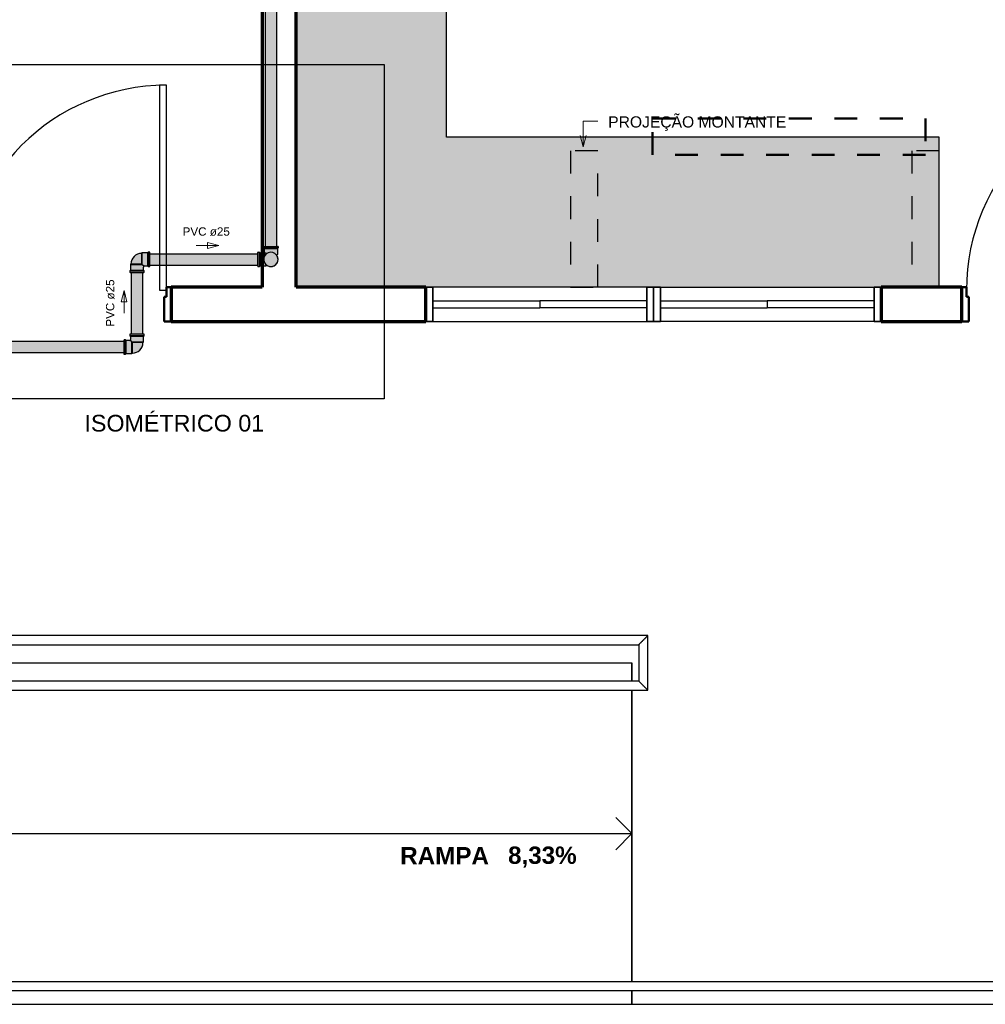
# Model space of a CAD drawing. Header units: metres. Extents: x -3644 to 205, y -1286 to 3747.
# Tile 16 of 32: x -4.46 to -0.21, y -11.12 to -6.79. Entities that reach past the tile are written whole.
import ezdxf

# ---------------------------------------------------------------- set-up
doc = ezdxf.new("R2010")
doc.units = ezdxf.units.M
doc.linetypes.add('_Tracejado pequeno', pattern=[0.00225, 0.0015, -0.00075])
doc.linetypes.add('_Traço Ponto', pattern=[0.015, 0.01, -0.0025, 0, -0.0025])
for name, color, linetype, lineweight in [('A-DETL', 90, 'Continuous', 25), ('A-DOOR', 31, 'Continuous', 25), ('A-FLOR', 192, 'Continuous', 25), ('A-FLOR-HRAL', 11, 'Continuous', 25), ('A-FLOR-LEVL', 51, 'Continuous', 25), ('A-GLAZ', 151, 'Continuous', 25), ('A-WALL', 113, 'Continuous', 25), ('CV-Textos coluna', 7, 'Continuous', 20), ('G-ANNO-TEXT', 231, 'Continuous', 9), ('Pintura Tubo Hidráulico', 147, 'Continuous', 30), ('Q-CASE', 31, 'Continuous', 25), ('TQ-Sentido tubo', 9, 'Continuous', 20)]:
    doc.layers.add(name, color=color, linetype=linetype, lineweight=lineweight)
doc.layers.add('Mv Detalhe', color=10, linetype='Continuous')
doc.layers.add('TigreCad', color=5, linetype='Continuous')
doc.styles.add('Arial', font='arial.ttf', dxfattribs={"height": 0.049177})
doc.styles.add('Arial_B', font='arialbd.ttf', dxfattribs={"height": 0.076107})

# ---------------------------------------------------------------- blocks, each defined once
blk = doc.blocks.new('22150502p')
at = {"layer": 'TigreCad', "linetype": 'Continuous'}
for p, q in [((-57, 30.5), (-57, 26)), ((-57, 26), (-57, -26)), ((-50, 31.5), (-56, 31.5)), ((-50, 31.5), (-50, -31.5)), ((-47.1, 28.6), (-50, 31.5)), ((-47.1, 28.6), (-47.1, -28.6)), ((-22, 28.6), (-47.1, 28.6)), ((-22, 28.6), (-22, -22)), ((-19.9, 26.5), (-22, 28.6)), ((-19.9, 26.5), (-19.9, -19.9)), ((-57, -26), (-57, -30.5)), ((-56, -31.5), (-50, -31.5)), ((-50, -31.5), (-47.1, -28.6)), ((-47.1, -28.6), (-33.6, -28.6)), ((-30.1, -30.1), (-22, -22)), ((-28.6, -33.6), (-28.6, -47.1)), ((28.6, -22), (-22, -22)), ((26.5, -19.9), (-19.9, -19.9)), ((28.6, -22), (26.5, -19.9)), ((28.6, -47.1), (28.6, -22)), ((-28.6, -47.1), (-31.5, -50)), ((31.5, -50), (-31.5, -50)), ((-31.5, -50), (-31.5, -56)), ((-30.5, -57), (-26, -57)), ((28.6, -47.1), (-28.6, -47.1)), ((-26, -57), (26, -57)), ((26, -57), (30.5, -57)), ((31.5, -50), (28.6, -47.1)), ((31.5, -56), (31.5, -50))]:
    blk.add_line(p, q, dxfattribs=at)
for centre, radius, start, end in [((-56, 30.5), 1, 90.0001, 180), ((-19.9, -19.9), 46.4, 0, 90), ((-56, -30.5), 1, 180.0001, 269.9998), ((-33.6, -33.6), 5, 0, 89.9607), ((-30.5, -56), 1, 179.9998, 269.9996), ((30.5, -56), 1, 270, 0.0001)]:
    blk.add_arc(centre, radius, start, end, dxfattribs=at)

msp = doc.modelspace()

# ---------------------------------------------------------------- hatches: boundary and pattern name
at = {"layer": 'Pintura Tubo Hidráulico', "true_color": 0x3baff1}
h = msp.add_hatch(color=143, dxfattribs=at)
h.paths.add_polyline_path([(-9.3067, -8.287), (-9.2567, -8.287), (-9.2567, -9.5171), (-9.3067, -9.5171)])
h.paths.add_polyline_path([(-9.2247, -8.2049), (-3.9992, -8.2049), (-3.9992, -8.2549), (-9.2247, -8.2549)])
h.paths.add_polyline_path([(-3.9672, -7.9014), (-3.9172, -7.9014), (-3.9172, -8.1729), (-3.9672, -8.1729)])
h.paths.add_polyline_path([(-3.8852, -7.8194), (-3.4109, -7.8194), (-3.4109, -7.8694), (-3.8852, -7.8694)])
h.paths.add_polyline_path([(-3.3789, -7.7874), (-3.3289, -7.7874), (-3.3289, -3.6287), (-3.3789, -3.6287)])
h.paths.add_polyline_path([(-3.3019, -3.5517), (-0.8673, -3.5517), (-0.8673, -3.6017), (-3.3019, -3.6017)])
h.paths.add_polyline_path([(-0.7633, -3.5517), (-0.3723, -3.5517), (-0.3723, -3.6017), (-0.7633, -3.6017)])
h.paths.add_polyline_path([(-3.3789, -3.5247), (-3.3289, -3.5247), (-3.3289, -2.5447), (-3.3789, -2.5447)])
h.paths.add_polyline_path([(-3.4109, -2.5127), (-4.2395, -2.5127), (-4.2395, -2.4627), (-3.4109, -2.4627)])
h.paths.add_polyline_path([(-4.3535, -2.5127), (-5.7648, -2.5127), (-5.7648, -2.4617), (-4.3535, -2.4617)])
h = msp.add_hatch(color=143, dxfattribs=at)
h.paths.add_polyline_path([(-3.9422, -7.9014), (-3.9162, -7.9014), (-3.9117, -7.9014, 0.414214), (-3.9107, -7.9004), (-3.9107, -7.8944), (-3.9422, -7.8944)])
h.paths.add_polyline_path([(-3.9422, -7.8944), (-3.9107, -7.8944), (-3.9136, -7.8915), (-3.9422, -7.8915)])
h.paths.add_polyline_path([(-3.9737, -7.9004, 0.414214), (-3.9727, -7.9014), (-3.9682, -7.9014), (-3.9422, -7.9014), (-3.9422, -7.8944), (-3.9737, -7.8944)])
h.paths.add_polyline_path([(-3.9737, -7.8944), (-3.9422, -7.8944), (-3.9422, -7.8915), (-3.9708, -7.8915)])
h.paths.add_polyline_path([(-3.9708, -7.8915), (-3.9422, -7.8915), (-3.9422, -7.8664), (-3.9708, -7.8664)])
h.paths.add_polyline_path([(-3.9422, -7.8915), (-3.9136, -7.8915), (-3.9136, -7.878, -0.198913), (-3.9122, -7.8745), (-3.9202, -7.8664), (-3.9422, -7.8664)])
h.paths.add_polyline_path([(-3.9422, -7.8664), (-3.9202, -7.8664), (-3.9202, -7.8444), (-3.9223, -7.8444), (-3.9223, -7.8643), (-3.9422, -7.8643)])
h.paths.add_polyline_path([(-3.9422, -7.8643), (-3.9223, -7.8643), (-3.9223, -7.8444), (-3.9422, -7.8444)], flags=17)
h.paths.add_polyline_path([(-3.9708, -7.8664), (-3.9422, -7.8664), (-3.9422, -7.8643), (-3.9687, -7.8643)])
h.paths.add_polyline_path([(-3.9687, -7.8643), (-3.9422, -7.8643), (-3.9422, -7.8444), (-3.9223, -7.8444), (-3.9223, -7.8179, 0.414214)])
h.paths.add_polyline_path([(-3.9223, -7.8444), (-3.9202, -7.8444), (-3.9202, -7.8158), (-3.9223, -7.8179)])
h.paths.add_polyline_path([(-3.9202, -7.8664), (-3.9122, -7.8745, -0.198912), (-3.9086, -7.873), (-3.9086, -7.873), (-3.8951, -7.873), (-3.8951, -7.8444), (-3.9202, -7.8444)])
h.paths.add_polyline_path([(-3.9202, -7.8444), (-3.8951, -7.8444), (-3.8951, -7.8158), (-3.9202, -7.8158)])
h.paths.add_polyline_path([(-3.8951, -7.8444), (-3.8922, -7.8444), (-3.8922, -7.8129), (-3.8951, -7.8158)])
h.paths.add_polyline_path([(-3.8922, -7.8444), (-3.8852, -7.8444), (-3.8852, -7.8184), (-3.8852, -7.8139, 0.414214), (-3.8862, -7.8129), (-3.8922, -7.8129)])
h.paths.add_polyline_path([(-3.8922, -7.8759), (-3.8862, -7.8759, 0.414214), (-3.8852, -7.8749), (-3.8852, -7.8704), (-3.8852, -7.8444), (-3.8922, -7.8444)])
h.paths.add_polyline_path([(-3.8951, -7.873), (-3.8922, -7.8759), (-3.8922, -7.8444), (-3.8951, -7.8444)])
h = msp.add_hatch(color=143, dxfattribs=at)
h.paths.add_polyline_path([(-3.3224, -7.8444, 0.593317), (-3.371, -7.8179), (-3.3734, -7.8179), (-3.3707, -7.8711, 0.589853)])
h.paths.add_polyline_path([(-3.3759, -7.873), (-3.3738, -7.8709), (-3.3707, -7.8709), (-3.3734, -7.8179), (-3.3738, -7.8179), (-3.3759, -7.8158), (-3.401, -7.8158), (-3.401, -7.8444), (-3.401, -7.873)])
h.paths.add_polyline_path([(-3.401, -7.873), (-3.401, -7.8444), (-3.401, -7.8158), (-3.4039, -7.8129), (-3.4039, -7.8444), (-3.4039, -7.8759)])
h.paths.add_polyline_path([(-3.4039, -7.8759), (-3.4039, -7.8444), (-3.4039, -7.8129), (-3.4099, -7.8129, 0.414214), (-3.4109, -7.8139), (-3.4109, -7.8444), (-3.4109, -7.8749, 0.414214), (-3.4099, -7.8759)])
h = msp.add_hatch(color=143, dxfattribs=at)
h.paths.add_polyline_path([(-3.3539, -7.8759, 0.593317), (-3.3274, -7.8274), (-3.3274, -7.825), (-3.3806, -7.8276, 0.589853)])
h.paths.add_polyline_path([(-3.3825, -7.8224), (-3.3804, -7.8245), (-3.3804, -7.8276), (-3.3274, -7.825), (-3.3274, -7.8245), (-3.3253, -7.8224), (-3.3253, -7.7973), (-3.3539, -7.7973), (-3.3825, -7.7973)])
h.paths.add_polyline_path([(-3.3825, -7.7973), (-3.3539, -7.7973), (-3.3253, -7.7973), (-3.3224, -7.7944), (-3.3539, -7.7944), (-3.3854, -7.7944)])
h.paths.add_polyline_path([(-3.3854, -7.7944), (-3.3539, -7.7944), (-3.3224, -7.7944), (-3.3224, -7.7884, 0.414214), (-3.3234, -7.7874), (-3.3539, -7.7874), (-3.3844, -7.7874, 0.414214), (-3.3854, -7.7884)])
h = msp.add_hatch(color=143, dxfattribs=at)
h.paths.add_polyline_path([(-3.9422, -8.1729), (-3.9682, -8.1729), (-3.9727, -8.1729, 0.414214), (-3.9737, -8.1739), (-3.9737, -8.1799), (-3.9422, -8.1799)])
h.paths.add_polyline_path([(-3.9422, -8.1799), (-3.9737, -8.1799), (-3.9708, -8.1828), (-3.9422, -8.1828)])
h.paths.add_polyline_path([(-3.9107, -8.1739, 0.414214), (-3.9117, -8.1729), (-3.9162, -8.1729), (-3.9422, -8.1729), (-3.9422, -8.1799), (-3.9107, -8.1799)])
h.paths.add_polyline_path([(-3.9107, -8.1799), (-3.9422, -8.1799), (-3.9422, -8.1828), (-3.9136, -8.1828)])
h.paths.add_polyline_path([(-3.9136, -8.1828), (-3.9422, -8.1828), (-3.9422, -8.2079), (-3.9136, -8.2079)])
h.paths.add_polyline_path([(-3.9422, -8.1828), (-3.9708, -8.1828), (-3.9708, -8.1963, -0.198913), (-3.9723, -8.1999), (-3.9642, -8.2079), (-3.9422, -8.2079)])
h.paths.add_polyline_path([(-3.9422, -8.2079), (-3.9642, -8.2079), (-3.9642, -8.2299), (-3.9621, -8.2299), (-3.9621, -8.21), (-3.9422, -8.21)])
h.paths.add_polyline_path([(-3.9422, -8.21), (-3.9621, -8.21), (-3.9621, -8.2299), (-3.9422, -8.2299)], flags=17)
h.paths.add_polyline_path([(-3.9136, -8.2079), (-3.9422, -8.2079), (-3.9422, -8.21), (-3.9157, -8.21)])
h.paths.add_polyline_path([(-3.9157, -8.21), (-3.9422, -8.21), (-3.9422, -8.2299), (-3.9621, -8.2299), (-3.9621, -8.2564, 0.414214)])
h.paths.add_polyline_path([(-3.9621, -8.2299), (-3.9642, -8.2299), (-3.9642, -8.2585), (-3.9621, -8.2564)])
h.paths.add_polyline_path([(-3.9642, -8.2079), (-3.9723, -8.1999, -0.198912), (-3.9758, -8.2013), (-3.9758, -8.2013), (-3.9893, -8.2013), (-3.9893, -8.2299), (-3.9642, -8.2299)])
h.paths.add_polyline_path([(-3.9642, -8.2299), (-3.9893, -8.2299), (-3.9893, -8.2585), (-3.9642, -8.2585)])
h.paths.add_polyline_path([(-3.9893, -8.2299), (-3.9922, -8.2299), (-3.9922, -8.2614), (-3.9893, -8.2585)])
h.paths.add_polyline_path([(-3.9922, -8.2299), (-3.9992, -8.2299), (-3.9992, -8.2559), (-3.9992, -8.2604, 0.414214), (-3.9982, -8.2614), (-3.9922, -8.2614)])
h.paths.add_polyline_path([(-3.9922, -8.1984), (-3.9982, -8.1984, 0.414214), (-3.9992, -8.1994), (-3.9992, -8.2039), (-3.9992, -8.2299), (-3.9922, -8.2299)])
h.paths.add_polyline_path([(-3.9893, -8.2013), (-3.9922, -8.1984), (-3.9922, -8.2299), (-3.9893, -8.2299)])
at = {"layer": 'Q-CASE'}
h = msp.add_hatch(dxfattribs=at)
h.set_pattern_fill('FP_1', color=253, style=0, pattern_type=2)
h.set_pattern_definition([(0, (0, 0), (0.102, 0.025), [0.008, -0.068, 0.008, -0.068, -0.406]), (0, (0, 0), (0.102, 0.025), [-0.152, 0.008, -0.144, 0.008, -0.068, -0.178]), (0, (0, 0), (0.102, 0.025), [-0.381, 0.008, -0.042, 0.008, -0.119]), (120, (0.038, 0.013), (-0.072650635, 0.07583459), [0.008, -0.068, 0.008, -0.068, -0.406]), (120, (0.038, 0.013), (-0.072650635, 0.07583459), [-0.152, 0.008, -0.144, 0.008, -0.068, -0.178]), (120, (0.038, 0.013), (-0.072650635, 0.07583459), [-0.381, 0.008, -0.042, 0.008, -0.119]), (240, (0.051, 0.063), (-0.029349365, -0.10083459), [0.008, -0.068, 0.008, -0.068, -0.406]), (240, (0.051, 0.063), (-0.029349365, -0.10083459), [-0.152, 0.008, -0.144, 0.008, -0.068, -0.178]), (240, (0.051, 0.063), (-0.029349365, -0.10083459), [-0.381, 0.008, -0.042, 0.008, -0.119])])
h.paths.add_polyline_path([(-1.6724, -7.9671), (-0.4174, -7.9671), (-0.4174, -7.3071), (-2.5824, -7.3071), (-2.5824, -4.6671), (-3.2424, -4.6671), (-3.2424, -7.9671), (-1.7024, -7.9671)], flags=0)
h.paths.add_polyline_path([(-2.8954, -6.6718), (-3.1654, -6.6718), (-3.1654, -6.3218), (-2.8954, -6.3218)], flags=0)
h.paths.add_polyline_path([(-2.87, -6.1418), (-3.1654, -6.1418), (-3.1654, -5.8018), (-2.7754, -5.8018), (-2.7754, -6.1418)], flags=0)

# ---------------------------------------------------------------- linework, layer by layer
at = {"layer": 'A-DETL', "color": 252, "linetype": '_Traço Ponto', "lineweight": 50}
for p, q in [((-1.6774, -7.2255), (-0.4774, -7.2255)), ((-1.6774, -7.3855), (-1.6774, -7.2255)), ((-0.4774, -7.2255), (-0.4774, -7.3855)), ((-0.4774, -7.3855), (-1.6774, -7.3855))]:
    msp.add_line(p, q, dxfattribs=at)
at = {"layer": 'A-DETL', "color": 252, "linetype": '_Tracejado pequeno'}
for p, q in [((-2.0374, -7.3671), (-2.0374, -7.9671)), ((-1.9174, -7.3671), (-2.0374, -7.3671)), ((-1.9174, -7.9671), (-1.9174, -7.3671)), ((-0.5374, -7.3671), (-0.5374, -7.9671)), ((-0.4174, -7.3671), (-0.5374, -7.3671)), ((-0.4174, -7.9671), (-0.4174, -7.3671)), ((-2.0374, -7.9671), (-1.9174, -7.9671)), ((-0.5374, -7.9671), (-0.4174, -7.9671))]:
    msp.add_line(p, q, dxfattribs=at)
at = {"layer": 'A-DETL', "color": 252}
for p, q in [((-1.7674, -10.3671), (-1.8381, -10.2964)), ((-8.9674, -10.3671), (-1.7674, -10.3671)), ((-1.7674, -10.3671), (-1.8381, -10.4378))]:
    msp.add_line(p, q, dxfattribs=at)
at = {"layer": 'A-DOOR', "color": 253}
for p, q in [((-3.8424, -7.0795), (-3.8424, -7.9795)), ((-3.8124, -7.0795), (-3.8424, -7.0795)), ((-3.8124, -7.9795), (-3.8124, -7.0795)), ((-3.8424, -7.9795), (-3.8124, -7.9795))]:
    msp.add_line(p, q, dxfattribs=at)
at = {"layer": 'A-DOOR', "color": 253, "lineweight": 50}
for p, q in [((-3.8124, -8.0083), (-3.8124, -7.9671)), ((-3.8124, -7.9671), (-3.7924, -7.9671)), ((-3.7924, -7.9671), (-3.7924, -8.1171)), ((-0.2974, -7.9671), (-0.3174, -7.9671)), ((-0.3174, -7.9671), (-0.3174, -8.1171)), ((-0.2974, -8.0083), (-0.2974, -7.9671)), ((-3.8224, -8.0083), (-3.8124, -8.0083)), ((-3.8224, -8.1171), (-3.8224, -8.0083)), ((-0.2874, -8.0083), (-0.2974, -8.0083)), ((-0.2874, -8.1171), (-0.2874, -8.0083)), ((-3.7924, -8.1171), (-3.8224, -8.1171)), ((-0.3174, -8.1171), (-0.2874, -8.1171))]:
    msp.add_line(p, q, dxfattribs=at)
at = {"layer": 'A-DOOR', "color": 253}
for centre in [(-3.8124, -7.9795), (0.6026, -7.9795)]:
    msp.add_arc(centre, 0.9, 90, 180, dxfattribs=at)
at = {"layer": 'A-FLOR', "color": 253}
for p, q in [((-10.2544, -9.6171), (-1.7674, -9.6171)), ((-1.7674, -9.6171), (-1.7674, -9.6971)), ((-1.7674, -9.7371), (-1.7674, -11.0171)), ((-1.7674, -11.0571), (-1.7674, -11.1171)), ((-1.7674, -11.1171), (1.2326, -11.1171))]:
    msp.add_line(p, q, dxfattribs=at)
at = {"layer": 'A-FLOR-HRAL', "color": 253}
for p, q in [((-1.6974, -9.4971), (-10.1769, -9.4971)), ((-1.6974, -9.7371), (-1.6974, -9.4971)), ((-10.1996, -9.5371), (-1.7374, -9.5371)), ((-1.7374, -9.5371), (-1.7374, -9.6971)), ((-1.7374, -9.6971), (-8.9674, -9.6971)), ((-8.9674, -9.7371), (-1.6974, -9.7371)), ((-8.9674, -11.0171), (2.2226, -11.0171)), ((-8.9674, -11.0571), (2.2226, -11.0571))]:
    msp.add_line(p, q, dxfattribs=at)
for points in [[(-1.7374, -9.5371), (-1.7374, -9.5371), (-1.737, -9.5367), (-1.7359, -9.5356), (-1.7348, -9.5344), (-1.7335, -9.5332), (-1.7324, -9.5321), (-1.7312, -9.5309), (-1.7296, -9.5293), (-1.7278, -9.5275), (-1.7262, -9.5259), (-1.725, -9.5247), (-1.7238, -9.5235), (-1.7226, -9.5222), (-1.7213, -9.521), (-1.72, -9.5197), (-1.7187, -9.5184), (-1.7174, -9.5171), (-1.7161, -9.5158), (-1.7148, -9.5145), (-1.7135, -9.5132), (-1.7122, -9.5119), (-1.711, -9.5106), (-1.7097, -9.5094), (-1.7085, -9.5082), (-1.7074, -9.5071), (-1.7063, -9.5059), (-1.7048, -9.5045), (-1.7035, -9.5032), (-1.7023, -9.502), (-1.7012, -9.5009), (-1.7, -9.4997), (-1.6989, -9.4985), (-1.6977, -9.4974), (-1.6974, -9.4971), (-1.6974, -9.4971)], [(-1.7374, -9.6971), (-1.7374, -9.6971), (-1.737, -9.6974), (-1.7359, -9.6985), (-1.7348, -9.6997), (-1.7335, -9.7009), (-1.7324, -9.702), (-1.7312, -9.7032), (-1.7296, -9.7049), (-1.7278, -9.7067), (-1.7262, -9.7082), (-1.725, -9.7094), (-1.7238, -9.7106), (-1.7226, -9.7119), (-1.7213, -9.7132), (-1.72, -9.7145), (-1.7187, -9.7158), (-1.7174, -9.7171), (-1.7161, -9.7184), (-1.7148, -9.7197), (-1.7135, -9.721), (-1.7122, -9.7222), (-1.711, -9.7235), (-1.7097, -9.7247), (-1.7085, -9.7259), (-1.7074, -9.7271), (-1.7063, -9.7282), (-1.7048, -9.7296), (-1.7035, -9.7309), (-1.7023, -9.7321), (-1.7012, -9.7332), (-1.7, -9.7344), (-1.6989, -9.7356), (-1.6977, -9.7367), (-1.6974, -9.7371), (-1.6974, -9.7371)]]:
    msp.add_open_spline(points, degree=3, knots=[0, 0, 0, 0, 0.083333, 0.125, 0.166667, 0.208333, 0.229167, 0.25, 0.291667, 0.333333, 0.354167, 0.375, 0.395833, 0.416667, 0.4375, 0.458333, 0.479167, 0.5, 0.520833, 0.541667, 0.5625, 0.583333, 0.604167, 0.625, 0.645833, 0.666667, 0.6875, 0.708333, 0.75, 0.770833, 0.791667, 0.833333, 0.875, 0.916667, 1, 1, 1, 1], dxfattribs=at)
at = {"layer": 'A-FLOR-LEVL', "color": 253}
for p, q in [((-2.1331, -9.6171), (-1.7674, -9.6171)), ((-1.7674, -9.6971), (-1.7674, -9.6171)), ((-1.7674, -11.0171), (-1.7674, -9.7371)), ((-1.7674, -11.1171), (-1.7674, -11.0571)), ((-8.9674, -11.1171), (-1.7674, -11.1171))]:
    msp.add_line(p, q, dxfattribs=at)
at = {"layer": 'A-GLAZ', "color": 253, "lineweight": 35}
for p, q in [((-2.6424, -7.9671), (-2.6724, -7.9671)), ((-2.6724, -7.9671), (-2.6724, -8.1171)), ((-2.6424, -8.1171), (-2.6424, -7.9671)), ((-1.7024, -7.9671), (-1.7024, -8.1171)), ((-1.6724, -7.9671), (-1.7024, -7.9671)), ((-1.6724, -8.1171), (-1.6724, -7.9671)), ((-1.6724, -7.9671), (-1.6424, -7.9671)), ((-1.6724, -8.1171), (-1.6724, -7.9671)), ((-1.6424, -7.9671), (-1.6424, -8.1171)), ((-0.7024, -7.9671), (-0.6724, -7.9671)), ((-0.7024, -8.1171), (-0.7024, -7.9671)), ((-0.6724, -7.9671), (-0.6724, -8.1171)), ((-2.6724, -8.1171), (-2.6424, -8.1171)), ((-1.7024, -8.1171), (-1.6724, -8.1171)), ((-1.6424, -8.1171), (-1.6724, -8.1171)), ((-0.6724, -8.1171), (-0.7024, -8.1171))]:
    msp.add_line(p, q, dxfattribs=at)
at = {"layer": 'A-GLAZ', "color": 253}
for p, q in [((-1.7024, -7.9671), (-2.6424, -7.9671)), ((-1.6424, -7.9671), (-0.7024, -7.9671)), ((-2.6424, -8.0271), (-2.6424, -8.0571)), ((-2.6424, -8.0271), (-2.1724, -8.0271)), ((-2.1724, -8.0271), (-2.1724, -8.0571)), ((-2.1724, -8.0271), (-2.1724, -8.0571)), ((-1.7024, -8.0271), (-2.1724, -8.0271)), ((-1.7024, -8.0271), (-1.7024, -8.0571)), ((-1.6424, -8.0271), (-1.6424, -8.0571)), ((-1.6424, -8.0271), (-1.1724, -8.0271)), ((-1.1724, -8.0271), (-1.1724, -8.0571)), ((-0.7024, -8.0271), (-1.1724, -8.0271)), ((-1.1724, -8.0271), (-1.1724, -8.0571)), ((-0.7024, -8.0271), (-0.7024, -8.0571)), ((-2.6424, -8.0571), (-2.1724, -8.0571)), ((-1.7024, -8.0571), (-2.1724, -8.0571)), ((-1.6424, -8.0571), (-1.1724, -8.0571)), ((-0.7024, -8.0571), (-1.1724, -8.0571)), ((-2.6424, -8.1171), (-1.7024, -8.1171)), ((-0.7024, -8.1171), (-1.6424, -8.1171))]:
    msp.add_line(p, q, dxfattribs=at)
at = {"layer": 'A-WALL', "color": 253, "lineweight": 70}
for p, q in [((-3.3924, -3.4721), (-3.3924, -7.9671)), ((-3.2424, -7.9671), (-3.2424, -3.6171)), ((-3.3924, -7.9671), (-3.7924, -7.9671)), ((-3.7924, -7.9671), (-3.7924, -8.1171)), ((-2.6724, -7.9671), (-3.2424, -7.9671)), ((-2.6724, -8.1171), (-2.6724, -7.9671)), ((-0.3174, -7.9671), (-0.6724, -7.9671)), ((-0.6724, -7.9671), (-0.6724, -8.1171)), ((-0.3174, -8.1171), (-0.3174, -7.9671)), ((-3.7924, -8.1171), (-2.6724, -8.1171)), ((-0.6724, -8.1171), (-0.3174, -8.1171))]:
    msp.add_line(p, q, dxfattribs=at)
at = {"layer": 'G-ANNO-TEXT', "color": 253}
for p, q in [((-1.9814, -7.2377), (-1.9171, -7.2377)), ((-1.9814, -7.3497), (-1.9814, -7.2377)), ((-1.9814, -7.3497), (-1.9948, -7.2997)), ((-1.9814, -7.3497), (-1.968, -7.2997))]:
    msp.add_line(p, q, dxfattribs=at)
at = {"layer": 'Mv Detalhe'}
msp.add_lwpolyline([(-4.6701, -6.9879), (-2.8554, -6.9879), (-2.8554, -8.457), (-4.6701, -8.457)], close=True, dxfattribs=at)
at = {"layer": 'Q-CASE', "color": 253}
for p, q in [((-2.5824, -7.281), (-2.5824, -4.6671)), ((-2.5824, -7.3071), (-2.5824, -7.281)), ((-0.4174, -7.3071), (-2.5824, -7.3071)), ((-0.4174, -7.9671), (-0.4174, -7.3071))]:
    msp.add_line(p, q, dxfattribs=at)
at = {"layer": 'TigreCad'}
for p, q in [((-3.3789, -3.6287), (-3.3789, -7.7874)), ((-3.3289, -3.6287), (-3.3289, -7.7874)), ((-3.8852, -7.8194), (-3.4109, -7.8194)), ((-3.8852, -7.8694), (-3.4109, -7.8694)), ((-3.9672, -7.9014), (-3.9672, -8.1729)), ((-3.9172, -7.9014), (-3.9172, -8.1729)), ((-3.9992, -8.2049), (-9.2247, -8.2049)), ((-3.9992, -8.2549), (-9.2247, -8.2549))]:
    msp.add_line(p, q, dxfattribs=at)
at = {"layer": 'TigreCad', "linetype": 'Continuous'}
for p, q in [((-3.4109, -7.8444), (-3.4109, -7.8139)), ((-3.4099, -7.8129), (-3.4039, -7.8129)), ((-3.4039, -7.8129), (-3.401, -7.8158)), ((-3.4039, -7.8444), (-3.4039, -7.8129)), ((-3.401, -7.8158), (-3.3759, -7.8158)), ((-3.401, -7.8444), (-3.401, -7.8158)), ((-3.3854, -7.7884), (-3.3854, -7.7944)), ((-3.3854, -7.7944), (-3.3825, -7.7973)), ((-3.3854, -7.7944), (-3.3539, -7.7944)), ((-3.3844, -7.7874), (-3.3539, -7.7874)), ((-3.3825, -7.7973), (-3.3825, -7.8224)), ((-3.3825, -7.7973), (-3.3539, -7.7973)), ((-3.3825, -7.8224), (-3.3804, -7.8245)), ((-3.3804, -7.8245), (-3.3804, -7.8273)), ((-3.3802, -7.8245), (-3.3804, -7.8245)), ((-3.3759, -7.8158), (-3.3738, -7.8179)), ((-3.3709, -7.8179), (-3.3738, -7.8179)), ((-3.3539, -7.7874), (-3.3234, -7.7874)), ((-3.3539, -7.7944), (-3.3224, -7.7944)), ((-3.3539, -7.7973), (-3.3253, -7.7973)), ((-3.3253, -7.8224), (-3.3274, -7.8245)), ((-3.3274, -7.8274), (-3.3274, -7.8245)), ((-3.3224, -7.7944), (-3.3253, -7.7973)), ((-3.3253, -7.7973), (-3.3253, -7.8224)), ((-3.3224, -7.7884), (-3.3224, -7.7944)), ((-3.4109, -7.8749), (-3.4109, -7.8444)), ((-3.4039, -7.8759), (-3.4039, -7.8444)), ((-3.401, -7.873), (-3.401, -7.8444)), ((-3.3759, -7.873), (-3.3738, -7.8709)), ((-3.3738, -7.8707), (-3.3738, -7.8709)), ((-3.3738, -7.8709), (-3.371, -7.8709)), ((-3.4099, -7.8759), (-3.4039, -7.8759)), ((-3.4039, -7.8759), (-3.401, -7.873)), ((-3.401, -7.873), (-3.3759, -7.873))]:
    msp.add_line(p, q, dxfattribs=at)
for centre, radius, start, end in [((-3.4099, -7.8139), 0.001, 90.0001, 180.0001), ((-3.3844, -7.7884), 0.001, 90, 180), ((-3.3539, -7.8444), 0.0315, 0, 295.3443), ((-3.3539, -7.8444), 0.0315, 147.1741, 270), ((-3.3539, -7.8444), 0.0315, 270, 32.7255), ((-3.3234, -7.7884), 0.001, 0.0001, 90.0001), ((-3.3539, -7.8444), 0.0315, 237.1741, 360), ((-3.4099, -7.8749), 0.001, 180, 270)]:
    msp.add_arc(centre, radius, start, end, dxfattribs=at)
at = {"layer": 'TQ-Sentido tubo', "color": 7}
for points in [[(-3.6826, -7.7834), (-3.5826, -7.7834), (-3.6326, -7.7959), (-3.6326, -7.7709), (-3.5826, -7.7834)], [(-3.9987, -8.0812), (-3.9987, -7.9812), (-3.9862, -8.0312), (-4.0112, -8.0312), (-3.9987, -7.9812)]]:
    msp.add_lwpolyline(points, dxfattribs=at)

# ---------------------------------------------------------------- block references
at = {"layer": 'TigreCad', "xscale": 0.001, "yscale": 0.001, "zscale": 0.001}
for p, rotation in [((-3.9422, -7.8444), 89.99999999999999), ((-3.9422, -8.2299), 270)]:
    msp.add_blockref('22150502p', p, dxfattribs=dict(at, rotation=rotation))

# ---------------------------------------------------------------- texts
at = {"layer": 'CV-Textos coluna', "insert": (-3.6377, -7.7413), "char_height": 0.0366, "width": 0.238355, "attachment_point": 8, "line_spacing_factor": 0.798, "style": 'Arial'}
msp.add_mtext('PVC ø25', dxfattribs=at)
at = {"layer": 'CV-Textos coluna', "insert": (-4.0408, -8.0363), "char_height": 0.0366, "width": 0.238355, "attachment_point": 8, "rotation": 90, "line_spacing_factor": 0.798, "style": 'Arial'}
msp.add_mtext('PVC ø25', dxfattribs=at)
at = {"layer": 'CV-Textos coluna', "color": 1, "insert": (-3.778, -8.6017), "char_height": 0.073198, "width": 3.142827, "attachment_point": 8, "line_spacing_factor": 0.798, "style": 'Arial'}
msp.add_mtext('ISOMÉTRICO 01', dxfattribs=at)
at = {"layer": 'G-ANNO-TEXT', "color": 253}
for s, height, style, p in [('PROJEÇÃO MONTANTE', 0.049177, 'Arial', (-1.8716, -7.2651)), ('8,33%%%', 0.07611, 'Arial_B', (-2.3116, -10.5)), ('RAMPA', 0.07611, 'Arial_B', (-2.7855, -10.5022))]:
    msp.add_text(s, height=height, dxfattribs=dict(at, style=style)).set_placement(p)

doc.saveas('drawing.dxf')
